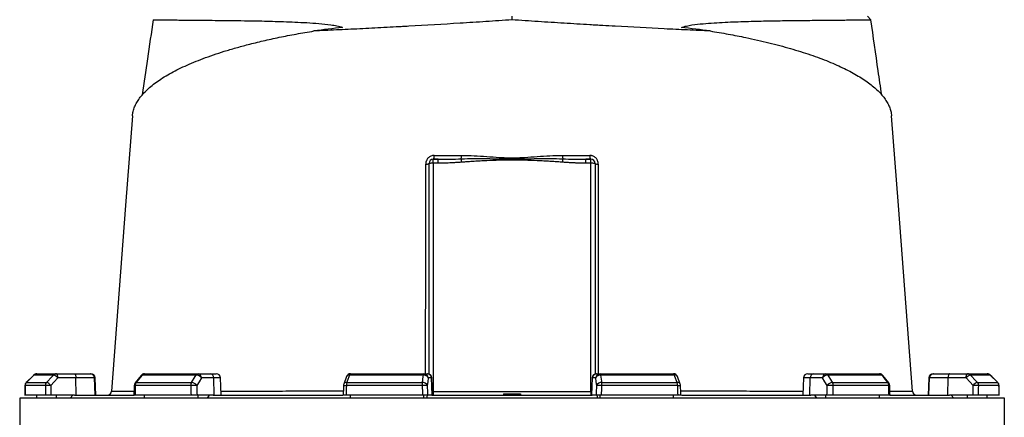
# Model space of a CAD drawing. Header units: millimetres. Extents: x 2290 to 4429, y 961 to 6343.
# Tile 9 of 11: x 2652 to 4028, y 4902 to 5459. Entities that reach past the tile are written whole.
import ezdxf

# ---------------------------------------------------------------- set-up
doc = ezdxf.new("R2010")
doc.units = ezdxf.units.MM
doc.header["$LTSCALE"] = 2

msp = doc.modelspace()

# ---------------------------------------------------------------- linework, layer by layer
at = {"color": 7, "linetype": 'Continuous', "lineweight": 25}
for p, q in [((3340.4, 5458.2), (3340.4, 5463.2)), ((3841.9, 5458.5), (3837.2, 5463.2)), ((3224.4, 4962.9), (3224.4, 5257.2)), ((3230.4, 5257.7), (3230.4, 5263.2)), ((3230.4, 5263.2), (3237.2, 5263.2)), ((3230.4, 5257.7), (3230.4, 4938.6)), ((3237.2, 5257.7), (3230.4, 5257.7)), ((3237.2, 5257.7), (3237.2, 5263.2)), ((3443.5, 5257.7), (3443.5, 5263.2)), ((3443.5, 5263.2), (3450.4, 5263.2)), ((3450.4, 5257.7), (3443.5, 5257.7)), ((3450.4, 5257.7), (3450.4, 5263.2)), ((3450.4, 4938.6), (3450.4, 5257.7)), ((3456.4, 5257.2), (3456.4, 4962.9)), ((2671.9, 4961.4), (2661.5, 4950.9)), ((2699.6, 4961.4), (2672, 4961.4)), ((2676.1, 4963.2), (2703.6, 4963.2)), ((2703.6, 4963.2), (2728.9, 4963.2)), ((2730.9, 4957.4), (2705.7, 4957.4)), ((2728.9, 4963.2), (2750.9, 4963.2)), ((2731.2, 4933.2), (2730.9, 4957.4)), ((2756.8, 4957.4), (2730.9, 4957.4)), ((2750.9, 4963.2), (2751.9, 4963.2)), ((2757.6, 4933.2), (2756.8, 4957.4)), ((2758.8, 4933.2), (2757.9, 4957.4)), ((2821.9, 4960.9), (2813.6, 4950.4)), ((2899, 4961.4), (2823.4, 4961.4)), ((2826.6, 4963.2), (2901.7, 4963.2)), ((2901.7, 4963.2), (2919, 4963.2)), ((2923.6, 4957.4), (2906.3, 4957.4)), ((2919, 4963.2), (2927, 4963.2)), ((2924.2, 4933.2), (2923.6, 4957.4)), ((2933.8, 4933.2), (2933, 4957.4)), ((3109.1, 4959.3), (3105.2, 4948.8)), ((3216.6, 4961.4), (3113.3, 4961.4)), ((3114.8, 4963.2), (3217.3, 4963.2)), ((3217.3, 4963.2), (3222, 4963.2)), ((3222, 4963.2), (3222.5, 4963.2)), ((3227.9, 4957.4), (3223.3, 4957.4)), ((3228.8, 4933.2), (3227.9, 4957.4)), ((3229.4, 4933.2), (3228.5, 4957.4)), ((3452.2, 4957.4), (3451.3, 4933.2)), ((3452, 4933.2), (3452.8, 4957.4)), ((3457.5, 4957.4), (3452.8, 4957.4)), ((3458.2, 4963.2), (3458.7, 4963.2)), ((3458.7, 4963.2), (3463.4, 4963.2)), ((3463.4, 4963.2), (3565.9, 4963.2)), ((3567.4, 4961.4), (3464.1, 4961.4)), ((3575.5, 4948.8), (3571.6, 4959.3)), ((3747.7, 4957.4), (3746.9, 4933.2)), ((3753.7, 4963.2), (3761.7, 4963.2)), ((3756.5, 4933.2), (3757.1, 4957.4)), ((3774.4, 4957.4), (3757.1, 4957.4)), ((3761.7, 4963.2), (3779, 4963.2)), ((3779, 4963.2), (3854.1, 4963.2)), ((3857.3, 4961.4), (3781.7, 4961.4)), ((3867.1, 4950.4), (3858.8, 4960.9)), ((3922.8, 4957.4), (3921.9, 4933.2)), ((3923.1, 4933.2), (3923.9, 4957.4)), ((3949.8, 4957.4), (3923.9, 4957.4)), ((3928.8, 4963.2), (3929.8, 4963.2)), ((3929.8, 4963.2), (3951.8, 4963.2)), ((3949.5, 4933.2), (3949.8, 4957.4)), ((3975, 4957.4), (3949.8, 4957.4)), ((3951.8, 4963.2), (3977.1, 4963.2)), ((3977.1, 4963.2), (4004.6, 4963.2)), ((4008.7, 4961.4), (3981.1, 4961.4)), ((4019.2, 4950.9), (4008.8, 4961.4)), ((4019.2, 4950.9), (4008.8, 4961.4)), ((2688.2, 4946.7), (2659.8, 4946.7)), ((2661.6, 4950.9), (2689.9, 4950.9)), ((2891.4, 4946.7), (2813.8, 4946.7)), ((2815.1, 4950.9), (2892.5, 4950.9)), ((3214.8, 4946.7), (3108.8, 4946.7)), ((3109.4, 4950.9), (3215.1, 4950.9)), ((3465.6, 4950.9), (3571.3, 4950.9)), ((3571.9, 4946.7), (3465.9, 4946.7)), ((3788.2, 4950.9), (3865.6, 4950.9)), ((3866.9, 4946.7), (3789.3, 4946.7)), ((3990.8, 4950.9), (4019.1, 4950.9)), ((4020.9, 4946.7), (3992.5, 4946.7)), ((2652.4, 4929.2), (2652.4, 4751.1)), ((4028.4, 4929.2), (2652.4, 4929.2)), ((2688.4, 4933.2), (2659.8, 4933.2)), ((2676.1, 4929.2), (2676.1, 4933.2)), ((2729, 4933.2), (2696.1, 4933.2)), ((2703.6, 4929.2), (2703.6, 4933.2)), ((2722.9, 4929.2), (2726.7, 4933.2)), ((2729, 4933.2), (2811.2, 4933.2)), ((2891.7, 4933.2), (2813.5, 4933.2)), ((2826.6, 4929.2), (2826.6, 4933.2)), ((2922.7, 4933.2), (2900.2, 4933.2)), ((2901.7, 4929.2), (2901.7, 4933.2)), ((2914.9, 4929.2), (2917.5, 4933.2)), ((2922.7, 4933.2), (3103.8, 4933.2)), ((3215.3, 4933.2), (3108.4, 4933.2)), ((3114.8, 4929.2), (3114.8, 4933.2)), ((3217.3, 4929.2), (3217.3, 4933.2)), ((3221.6, 4933.2), (3220.9, 4929.2)), ((3228.3, 4933.2), (3222.3, 4933.2)), ((3228.3, 4933.2), (3452.4, 4933.2)), ((3230.4, 4938.6), (3230.4, 4933.2)), ((3230.4, 4938.6), (3450.4, 4938.6)), ((3328.3, 4935.2), (3328.4, 4933.2)), ((3328.3, 4935.2), (3340.4, 4935.2)), ((3340.4, 4935.2), (3340.4, 4933.2)), ((3340.4, 4935.2), (3352.4, 4935.2)), ((3352.4, 4935.2), (3352.4, 4933.2)), ((3450.4, 4938.6), (3450.4, 4933.2)), ((3458.4, 4933.2), (3452.4, 4933.2)), ((3459.1, 4933.2), (3459.8, 4929.2)), ((3463.4, 4929.2), (3463.4, 4933.2)), ((3572.3, 4933.2), (3465.4, 4933.2)), ((3565.9, 4929.2), (3565.9, 4933.2)), ((3577.1, 4933.2), (3758, 4933.2)), ((3780.5, 4933.2), (3758, 4933.2)), ((3763.2, 4933.2), (3765.8, 4929.2)), ((3779, 4929.2), (3779, 4933.2)), ((3867.2, 4933.2), (3789, 4933.2)), ((3854.1, 4929.2), (3854.1, 4933.2)), ((3869.4, 4933.2), (3951.7, 4933.2)), ((3984.6, 4933.2), (3951.7, 4933.2)), ((3954.1, 4933.2), (3957.8, 4929.2)), ((3977.1, 4929.2), (3977.1, 4933.2)), ((4021, 4933.2), (3992.3, 4933.2)), ((4004.6, 4929.2), (4004.6, 4933.2)), ((4028.4, 4751.1), (4028.4, 4929.2))]:
    msp.add_line(p, q, dxfattribs=at)
at = {"color": 8, "linetype": 'Continuous', "lineweight": 25}
for p, q in [((2671.9, 4961.4), (2672, 4961.4)), ((2757.9, 4957.4), (2756.8, 4957.4)), ((2933, 4957.4), (2923.6, 4957.4)), ((3228.5, 4957.4), (3227.9, 4957.4)), ((3452.8, 4957.4), (3452.2, 4957.4)), ((3757.1, 4957.4), (3747.7, 4957.4)), ((3923.9, 4957.4), (3922.8, 4957.4)), ((4008.7, 4961.4), (4008.8, 4961.4)), ((2659.7, 4946.7), (2659.8, 4946.7)), ((2661.5, 4950.9), (2661.6, 4950.9)), ((4019.1, 4950.9), (4019.2, 4950.9)), ((4020.9, 4946.7), (4021, 4946.7))]:
    msp.add_line(p, q, dxfattribs=at)
at = {"color": 7, "linetype": 'Continuous', "lineweight": 25, "flags": 128}
for points in [[(2809.8, 5323.9), (2800.4, 5198.4), (2780.8, 4938.7)], [(3899.9, 4938.7), (3880.3, 5198.4), (3870.9, 5323.9)], [(2672, 4961.4), (2663.6, 4952.9), (2661.6, 4950.9)], [(2689.9, 4950.9), (2697.8, 4959.4), (2699.6, 4961.4)], [(2705.7, 4957.4), (2700.7, 4952), (2695.9, 4946.9)], [(2705.7, 4957.4), (2705.6, 4958.5), (2705.5, 4959.6), (2705.3, 4960.6), (2705, 4961.5), (2704.7, 4962.2), (2704.4, 4962.7), (2704, 4963), (2703.6, 4963.2)], [(2728.9, 4963.2), (2729.3, 4963), (2729.6, 4962.7), (2730, 4962.2), (2730.3, 4961.5), (2730.5, 4960.6), (2730.7, 4959.6), (2730.9, 4958.5), (2730.9, 4957.4)], [(2823.4, 4961.4), (2816.7, 4952.9), (2815.1, 4950.9)], [(2892.5, 4950.9), (2897.7, 4959.4), (2899, 4961.4)], [(2906.3, 4957.4), (2903, 4952), (2899.8, 4946.9)], [(3113.3, 4961.4), (3110.2, 4952.9), (3109.4, 4950.9)], [(3215.1, 4950.9), (3216.3, 4959.4), (3216.6, 4961.4)], [(3216.6, 4961.4), (3216.7, 4961.8), (3216.7, 4962.1), (3216.8, 4962.4), (3216.9, 4962.7), (3217, 4962.9), (3217.1, 4963), (3217.2, 4963.1), (3217.3, 4963.2)], [(3223.3, 4957.4), (3222.5, 4952), (3221.8, 4946.9)], [(3458.9, 4946.9), (3458.2, 4952), (3457.5, 4957.4)], [(3464.1, 4961.4), (3464, 4961.8), (3464, 4962.1), (3463.9, 4962.4), (3463.8, 4962.7), (3463.7, 4962.9), (3463.6, 4963), (3463.5, 4963.1), (3463.4, 4963.2)], [(3464.1, 4961.4), (3465.3, 4952.9), (3465.6, 4950.9)], [(3571.3, 4950.9), (3568.1, 4959.4), (3567.4, 4961.4)], [(3780.9, 4946.9), (3777.7, 4952), (3774.4, 4957.4)], [(3781.7, 4961.4), (3787, 4952.9), (3788.2, 4950.9)], [(3865.6, 4950.9), (3858.9, 4959.4), (3857.3, 4961.4)], [(3951.8, 4963.2), (3951.5, 4963), (3951.1, 4962.7), (3950.7, 4962.2), (3950.4, 4961.5), (3950.2, 4960.6), (3950, 4959.6), (3949.8, 4958.5), (3949.8, 4957.4)], [(3975, 4957.4), (3975.1, 4958.5), (3975.2, 4959.6), (3975.4, 4960.6), (3975.7, 4961.5), (3976, 4962.2), (3976.3, 4962.7), (3976.7, 4963), (3977.1, 4963.2)], [(3984.8, 4946.9), (3980, 4952), (3975, 4957.4)], [(3981.1, 4961.4), (3989, 4952.9), (3990.8, 4950.9)], [(4019.1, 4950.9), (4010.7, 4959.4), (4008.7, 4961.4)], [(2659.7, 4946.7), (2659.7, 4943.3), (2659.7, 4932.9)], [(2812.4, 4946.8), (2812.3, 4943.4), (2812, 4933)], [(3104.8, 4946.9), (3104.7, 4943.4), (3104.4, 4933.1)], [(3576.3, 4933.1), (3576.2, 4936.5), (3575.9, 4946.9)], [(3868.7, 4933), (3868.6, 4936.5), (3868.4, 4946.8)], [(4021.1, 4932.9), (4021, 4936.4), (4021, 4946.7)]]:
    msp.add_lwpolyline(points, dxfattribs=at)
at = {"color": 7, "linetype": 'Continuous', "lineweight": 25}
for centre, radius, start, end in [((3220.7, 5267.4), 10.9, 264.9899, 289.5045), ((3230.4, 5257.2), 6, 90, 180), ((3228.9, 5240.1), 17.7, 85.1662, 104.7959), ((3224.6, 5267.4), 7.15, 323.8872, 9.4318), ((3247, 5268.3), 22.9, 348.7876, 0.5467), ((2810.3, 5223.4), 460.9, 4.4467, 5.0408), ((3433.7, 5268.3), 22.9, 179.4533, 191.2124), ((3870.4, 5223.4), 460.9, 174.9592, 175.5533), ((3456.1, 5267.4), 7.15, 170.5682, 216.1128), ((3450.4, 5257.2), 6, 0, 90), ((3451.8, 5240.1), 17.7, 75.2041, 94.8338), ((3460, 5267.4), 10.9, 250.4955, 275.0101), ((2676.1, 4957.2), 6, 90, 135.2531), ((2676.1, 4957.3), 5.85, 90.0856, 135.6015), ((2703.6, 4957.7), 5.5, 90.3196, 137.1257), ((2696.3, 4949.9), 12, 38.6888, 73.9318), ((2750.8, 4957.2), 5.95, 1.5759, 89.6077), ((2751.9, 4957.2), 6, 2, 90), ((2826.6, 4957.2), 6, 90, 141.7354), ((2826.8, 4959.1), 4.11, 92.0057, 145.1448), ((2901.9, 4959.8), 3.41, 93.8855, 151.1824), ((2898.6, 4952), 9.46, 34.9344, 87.5441), ((2900.9, 4957.8), 5.38, 355.0821, 81.7652), ((2918.2, 4957.8), 5.38, 355.0821, 81.7652), ((2927, 4957.2), 6, 2, 90), ((3114.8, 4957.2), 6, 90, 159.4465), ((3115.5, 4961.2), 2.12, 108.9767, 173.2704), ((3217.3, 4955), 6.42, 21.4807, 96.2571), ((3217.3, 4957.2), 5.95, 1.5447, 89.5785), ((3222, 4957.2), 5.95, 1.5447, 89.5785), ((3222.5, 4957.2), 6, 2, 90), ((3458.2, 4957.2), 6, 90, 178), ((3458.7, 4957.2), 5.95, 90.4215, 178.4553), ((3463.4, 4957.2), 5.95, 90.4215, 178.4553), ((3463.4, 4955), 6.42, 83.7429, 158.5193), ((3565.9, 4957.2), 6, 20.5535, 90), ((3565.2, 4961.2), 2.12, 6.7296, 71.0233), ((3753.7, 4957.2), 6, 90, 178), ((3762.5, 4957.8), 5.38, 98.2348, 184.9179), ((3779.8, 4957.8), 5.38, 98.2348, 184.9179), ((3782.1, 4952), 9.46, 92.4559, 145.0656), ((3778.8, 4959.8), 3.41, 28.8176, 86.1145), ((3854.1, 4957.2), 6, 38.2646, 90), ((3853.9, 4959.1), 4.11, 34.8552, 87.9943), ((3928.8, 4957.2), 6, 90, 178), ((3929.9, 4957.2), 5.95, 90.3923, 178.4241), ((3984.4, 4949.9), 12, 106.0682, 141.3112), ((3977.1, 4957.7), 5.5, 42.8743, 89.6804), ((4004.6, 4957.2), 6, 44.7469, 90), ((4004.6, 4957.3), 5.85, 44.3985, 89.9144), ((2665.7, 4946.7), 6, 135.2539, 179.637), ((2665.9, 4946.7), 6.05, 135.5932, 180.0808), ((2694.4, 4946.7), 6.19, 137.0857, 180.2687), ((2695, 4838.8), 108.1, 89.5133, 93.6001), ((2686.6, 4939.4), 12, 38.6968, 73.9156), ((2818.4, 4946.7), 6, 141.7362, 178.702), ((2820.8, 4946.8), 7.05, 144.1248, 180.8866), ((2899.3, 4946.8), 7.91, 148.826, 181.088), ((2900.9, 4730.4), 216.5, 90.2902, 92.5367), ((2892.1, 4941.5), 9.46, 34.9374, 87.527), ((3110.8, 4946.7), 6, 159.447, 178.1151), ((3122.8, 4946.9), 13.9, 163.2735, 180.9463), ((3239.8, 4946.9), 25.1, 170.8308, 180.5735), ((3230.4, 4543.9), 403, 91.2176, 92.2123), ((3215.8, 4944.5), 6.42, 21.4781, 96.2386), ((3464.9, 4944.5), 6.42, 83.7614, 158.5219), ((3450.3, 4543.9), 403, 87.7877, 88.7824), ((3440.9, 4946.9), 25.1, 359.4265, 9.1692), ((3557.9, 4946.9), 13.9, 359.0537, 16.7265), ((3569.9, 4946.7), 6, 1.8849, 20.553), ((3788.6, 4941.5), 9.46, 92.473, 145.0626), ((3779.8, 4730.4), 216.5, 87.4633, 89.7098), ((3781.4, 4946.8), 7.91, 358.912, 31.174), ((3859.9, 4946.8), 7.05, 359.1134, 35.8752), ((3862.4, 4946.7), 6, 1.298, 38.2638), ((3994.1, 4939.4), 12, 106.0844, 141.3032), ((3985.7, 4838.8), 108.1, 86.3999, 90.4867), ((3986.3, 4946.7), 6.19, 359.7313, 42.9143), ((4014.8, 4946.7), 6.05, 359.9192, 44.4068), ((4015, 4946.7), 6, 0.363, 44.7461), ((2774.8, 4939.2), 6, 270.0181, 356.013), ((3905.9, 4939.2), 6, 184.0125, 269.9009)]:
    msp.add_arc(centre, radius, start, end, dxfattribs=at)
at = {"color": 8, "linetype": 'Continuous', "lineweight": 25}
for centre, radius, start, end in [((2823.2, 4959.7), 1.71, 82.127, 137.0045), ((3112.8, 4957.4), 4.07, 81.585, 152.4073), ((3568, 4957.4), 4.07, 27.5644, 98.4179), ((3857.5, 4959.7), 1.71, 42.9918, 97.8734), ((2813.7, 4953.1), 6.4, 258.1205, 271.0358), ((2814.9, 4949.2), 1.71, 82.1667, 136.9647), ((3110.6, 5023.9), 77.2, 265.6865, 268.6503), ((3108.8, 4946.9), 4.07, 81.6182, 152.3145), ((3571.9, 4946.9), 4.07, 27.6855, 98.3818), ((3571.3, 4998.5), 51.9, 270.6251, 275.0386), ((3865.8, 4949.2), 1.71, 43.0353, 97.8333), ((3867, 4953.1), 6.41, 268.9749, 281.8624)]:
    msp.add_arc(centre, radius, start, end, dxfattribs=at)
at = {"color": 7, "linetype": 'Continuous', "lineweight": 25}
for centre, major_axis, ratio, start_param, end_param in [((3369.5, 5269.7), (693.1, 0), 0.278119, 1.964434, 2.028043), ((3311.2, 5269.7), (693.1, 0), 0.278119, 1.11355, 1.177159), ((3340.4, 4791.2), (120.3, 19644.5), 0.03469, 1.563096, 1.563784), ((3340.4, 4791.2), (-236.9, 19644.5), 0.033097, 1.562485, 1.563173), ((3342.4, 4791.4), (-234.9, 19644.5), 0.03281, 1.562491, 1.56319), ((3340.4, 4791.2), (445.1, 19644.5), 0.026971, 1.563495, 1.564183), ((3340.4, 4791.2), (-530.4, 19644.5), 0.022626, 1.562273, 1.562961), ((3344.9, 4791.4), (-525.8, 19644.5), 0.022431, 1.562283, 1.562982), ((3340.4, 4791.2), (650.4, 19644.5), 0.012035, 1.563282, 1.56397), ((3340.4, 4791.2), (-681.5, 19644.5), 0.00611, 1.562672, 1.56336), ((3346.3, 4791.4), (-675.6, 19644.5), 0.006057, 1.562675, 1.563374), ((3334.4, 4791.4), (675.6, 19644.5), 0.006057, 4.719811, 4.72051), ((3340.4, 4791.2), (681.5, 19644.5), 0.00611, 4.719826, 4.720514), ((3340.4, 4791.2), (-650.4, 19644.5), 0.012035, 4.719215, 4.719903), ((3335.8, 4791.4), (525.8, 19644.5), 0.022431, 4.720203, 4.720902), ((3340.4, 4791.2), (530.4, 19644.5), 0.022626, 4.720224, 4.720912), ((3340.4, 4791.2), (-445.1, 19644.5), 0.026971, 4.719002, 4.71969), ((3338.3, 4791.4), (234.9, 19644.5), 0.03281, 4.719995, 4.720694), ((3340.4, 4791.2), (236.9, 19644.5), 0.033097, 4.720013, 4.720701), ((3340.4, 4791.2), (-120.3, 19644.5), 0.03469, 4.719401, 4.720089)]:
    msp.add_ellipse(centre, major_axis=major_axis, ratio=ratio, start_param=start_param, end_param=end_param, dxfattribs=at)
at = {"color": 8, "linetype": 'Continuous', "lineweight": 25}
for centre, start_param, end_param in [((3230.4, 4939.2), 4.516254, 4.712389), ((3450.4, 4939.2), 4.712389, 4.908524)]:
    msp.add_ellipse(centre, major_axis=(6, 0), ratio=0.087156, start_param=start_param, end_param=end_param, dxfattribs=at)
at = {"color": 7, "linetype": 'Continuous', "lineweight": 25}
for points, knots in [([(2838.8, 5458.5), (2836.2, 5440.2), (2831.2, 5405.2), (2826.2, 5370.2), (2823.7, 5353.5)], [0, 0, 0, 0, 0.521787, 1, 1, 1, 1]), ([(2838.9, 5458.5), (2838.9, 5458.5), (2838.6, 5458.5), (2839.7, 5458.4), (2842.2, 5458.4), (2846.5, 5458.3), (2852.4, 5458.2), (2860, 5458.2), (2869.4, 5458.1), (2880.2, 5458), (2892.6, 5457.9), (2906.2, 5457.8), (2921.5, 5457.6), (2938.2, 5457.5), (2956.5, 5457.3), (2974.2, 5457), (2990.6, 5456.7), (3005.6, 5456.3), (3021, 5455.9), (3037.1, 5455.2), (3053.5, 5454.4), (3070.4, 5453.3), (3084.6, 5451.8), (3095.8, 5450), (3101, 5448.5), (3103.7, 5447.7)], [0, 0, 0, 0, 0.005186, 0.058945, 0.111229, 0.163552, 0.215836, 0.269629, 0.323465, 0.377258, 0.429699, 0.482181, 0.534623, 0.588534, 0.642488, 0.696402, 0.733986, 0.771571, 0.80934, 0.84711, 0.885212, 0.923346, 0.961555, 0.980731, 1, 1, 1, 1]), ([(3340.4, 5458.2), (3328.1, 5457.4), (3316, 5456.6), (3291.8, 5455), (3279.7, 5454.3), (3243.7, 5452), (3219.9, 5450.6), (3193.3, 5449.1), (3190.4, 5449), (3184.5, 5448.6), (3181.6, 5448.5), (3172.9, 5448), (3167.1, 5447.7), (3150, 5446.8), (3138.7, 5446.2), (3116.6, 5445.1), (3105.7, 5444.6), (3084.3, 5443.6), (3073.8, 5443.1), (3063.5, 5442.7)], [0, 0, 0, 0, 0.125, 0.125, 0.25, 0.25, 0.5, 0.5, 0.53125, 0.53125, 0.5625, 0.5625, 0.625, 0.625, 0.75, 0.75, 0.875, 0.875, 1, 1, 1, 1]), ([(3617.2, 5442.7), (3612, 5442.9), (3606.8, 5443.1), (3596.2, 5443.6), (3590.9, 5443.9), (3574.8, 5444.6), (3563.9, 5445.1), (3530.8, 5446.8), (3508.1, 5448), (3478.8, 5449.6), (3473, 5449.9), (3464.1, 5450.4), (3461.1, 5450.6), (3455.1, 5451), (3452.1, 5451.1), (3437.2, 5452), (3425.2, 5452.8), (3401.1, 5454.3), (3389, 5455), (3364.7, 5456.6), (3352.6, 5457.4), (3340.4, 5458.2)], [0, 0, 0, 0, 0.0625, 0.0625, 0.125, 0.125, 0.25, 0.25, 0.5, 0.5, 0.5625, 0.5625, 0.59375, 0.59375, 0.625, 0.625, 0.75, 0.75, 0.875, 0.875, 1, 1, 1, 1]), ([(3577, 5447.7), (3579.4, 5448.4), (3584.2, 5449.8), (3594.4, 5451.6), (3607.3, 5453), (3628, 5454.5), (3653.2, 5455.7), (3681.9, 5456.5), (3704.5, 5457), (3721.5, 5457.2), (3733.9, 5457.4), (3745.6, 5457.5), (3757.5, 5457.6), (3769.3, 5457.7), (3780.9, 5457.8), (3791.6, 5457.9), (3801.4, 5458), (3810.2, 5458.1), (3818.1, 5458.1), (3824.9, 5458.2), (3830.4, 5458.3), (3834.7, 5458.3), (3837.9, 5458.4), (3840.2, 5458.4), (3841.6, 5458.5), (3841.8, 5458.5), (3841.8, 5458.5)], [0, 0, 0, 0, 0.017468, 0.035063, 0.069951, 0.104887, 0.174894, 0.244676, 0.314751, 0.350292, 0.385833, 0.421562, 0.457291, 0.499662, 0.542033, 0.584742, 0.62745, 0.671241, 0.715032, 0.759202, 0.803373, 0.84279, 0.882207, 0.921902, 0.961596, 1, 1, 1, 1]), ([(3857, 5353.4), (3855.3, 5364.6), (3850.3, 5399.6), (3845.3, 5434.6), (3841.9, 5458.5)], [0, 0, 0, 0, 0.3186211, 1, 1, 1, 1]), ([(2809.9, 5323.9), (2810.1, 5325.4), (2810.4, 5329.2), (2812.1, 5334.9), (2814.9, 5341.1), (2818.6, 5347.1), (2823.2, 5353.1), (2828.9, 5359.1), (2835.5, 5365.1), (2843.2, 5371.1), (2851.9, 5377), (2861.6, 5382.7), (2872, 5388.3), (2883.3, 5393.7), (2895.5, 5399), (2908.7, 5404.2), (2922.9, 5409.3), (2938.1, 5414.3), (2954.3, 5419.1), (2972.4, 5424), (2992.6, 5429), (3015, 5433.9), (3038.6, 5438.5), (3055.2, 5441.3), (3063.5, 5442.7)], [0, 0, 0, 0, 0.03345, 0.078784, 0.121927, 0.165069, 0.208505, 0.25194, 0.296302, 0.340664, 0.385351, 0.430037, 0.473455, 0.516873, 0.560613, 0.604352, 0.649137, 0.693923, 0.739086, 0.784248, 0.837758, 0.891435, 0.945629, 1, 1, 1, 1]), ([(3617.2, 5442.7), (3625.7, 5441.2), (3642.8, 5438.4), (3664.7, 5434.1), (3683.5, 5430), (3699.4, 5426.2), (3714.7, 5422.3), (3729.6, 5418.2), (3743.8, 5413.9), (3757.5, 5409.4), (3770.5, 5404.8), (3782.8, 5400), (3794.3, 5395.1), (3805, 5390.1), (3815, 5385), (3824.3, 5379.7), (3832.8, 5374.3), (3840.5, 5368.8), (3847.4, 5363.2), (3853.5, 5357.4), (3858.8, 5351.6), (3863.1, 5345.6), (3866.6, 5339.6), (3869, 5333.5), (3870.5, 5328.3), (3870.7, 5325), (3870.7, 5323.9)], [0, 0, 0, 0, 0.055748, 0.111691, 0.15096, 0.190228, 0.229762, 0.269296, 0.309647, 0.349998, 0.390621, 0.431245, 0.471649, 0.512054, 0.552715, 0.593377, 0.634829, 0.676281, 0.717998, 0.759714, 0.802475, 0.845235, 0.888281, 0.931327, 0.975276, 1, 1, 1, 1]), ([(3231.6, 5268.5), (3230.9, 5268.5), (3230.1, 5268.5), (3228.6, 5268.2), (3227.8, 5267.9), (3226.4, 5267.3), (3225.7, 5267), (3224.4, 5266.1), (3223.8, 5265.6), (3223, 5264.8), (3222.7, 5264.5), (3222.2, 5263.9), (3222, 5263.6), (3221.3, 5262.6), (3221, 5261.9), (3220.5, 5260.8), (3220.4, 5260.4), (3220.2, 5259.7), (3220.1, 5259.3), (3219.8, 5258.1), (3219.8, 5257.4), (3219.8, 5256.6)], [0, 0, 0, 0, 0.125, 0.125, 0.25, 0.25, 0.375, 0.375, 0.5, 0.5, 0.5625, 0.5625, 0.625, 0.625, 0.75, 0.75, 0.8125, 0.8125, 0.875, 0.875, 1, 1, 1, 1]), ([(3231.6, 5268.5), (3238, 5268.5), (3244.3, 5268.5), (3257.1, 5268.5), (3263.5, 5268.5), (3269.9, 5268.5)], [0, 0, 0, 0, 0.5, 0.5, 1, 1, 1, 1]), ([(3237.2, 5263.2), (3242.6, 5263.2), (3247.9, 5263.2), (3258.7, 5263.5), (3264.1, 5263.7), (3269.4, 5263.9)], [0, 0, 0, 0, 0.5, 0.5, 1, 1, 1, 1]), ([(3269.8, 5259.1), (3268.7, 5259), (3266.4, 5258.8), (3263.1, 5258.6), (3259.8, 5258.4), (3256.7, 5258.2), (3253.1, 5258.1), (3249.3, 5257.9), (3245.2, 5257.8), (3241.1, 5257.7), (3238.5, 5257.7), (3237.2, 5257.7)], [0, 0, 0, 0, 0.104816, 0.207215, 0.307202, 0.40478, 0.499954, 0.630563, 0.75743, 0.88057, 1, 1, 1, 1]), ([(3269.4, 5263.9), (3275.3, 5264.1), (3281.2, 5264.2), (3293.1, 5264.3), (3299, 5264.3), (3310.8, 5264.1), (3316.7, 5264), (3328.5, 5263.9), (3334.4, 5263.8), (3346.3, 5263.8), (3352.2, 5263.9), (3364, 5264), (3369.9, 5264.1), (3381.7, 5264.3), (3387.7, 5264.3), (3399.5, 5264.2), (3405.4, 5264.1), (3411.3, 5263.9)], [0, 0, 0, 0, 0.125, 0.125, 0.25, 0.25, 0.375, 0.375, 0.5, 0.5, 0.625, 0.625, 0.75, 0.75, 0.875, 0.875, 1, 1, 1, 1]), ([(3410.9, 5259.1), (3409.8, 5259.2), (3407.6, 5259.4), (3404.3, 5259.6), (3400.7, 5259.8), (3397.1, 5260.1), (3391.7, 5260.4), (3384.5, 5260.8), (3372.8, 5261.3), (3360.9, 5261.8), (3349.2, 5262.1), (3340.3, 5262.2), (3331.5, 5262.1), (3319.7, 5261.8), (3307.9, 5261.3), (3296.2, 5260.8), (3288.2, 5260.3), (3281.3, 5259.9), (3275.4, 5259.5), (3271.6, 5259.2), (3269.8, 5259.1)], [0, 0, 0, 0, 0.022719, 0.046582, 0.071589, 0.09774, 0.125036, 0.186114, 0.250071, 0.375092, 0.437604, 0.500132, 0.562638, 0.62512, 0.750066, 0.813982, 0.875017, 0.919854, 0.961514, 1, 1, 1, 1]), ([(3269.9, 5268.5), (3275.7, 5268.5), (3281.6, 5268.4), (3293.3, 5267.8), (3299.1, 5267.5), (3310.9, 5266.7), (3316.7, 5266.3), (3325.6, 5265.7), (3328.5, 5265.6), (3334.4, 5265.3), (3337.3, 5265.3), (3343.2, 5265.3), (3346.2, 5265.3), (3352.1, 5265.6), (3355.1, 5265.7), (3363.9, 5266.3), (3369.8, 5266.7), (3381.5, 5267.5), (3387.4, 5267.8), (3399.1, 5268.4), (3405, 5268.5), (3410.8, 5268.5)], [0, 0, 0, 0, 0.125, 0.125, 0.25, 0.25, 0.375, 0.375, 0.4375, 0.4375, 0.5, 0.5, 0.5625, 0.5625, 0.625, 0.625, 0.75, 0.75, 0.875, 0.875, 1, 1, 1, 1]), ([(3443.5, 5257.7), (3442.8, 5257.7), (3441.3, 5257.7), (3439, 5257.7), (3436.7, 5257.8), (3434.4, 5257.8), (3432, 5257.9), (3429.6, 5258), (3426.3, 5258.1), (3421.9, 5258.3), (3416.5, 5258.7), (3412.8, 5259), (3410.9, 5259.1)], [0, 0, 0, 0, 0.067781, 0.136771, 0.206972, 0.278388, 0.351022, 0.424878, 0.499957, 0.659943, 0.826617, 1, 1, 1, 1]), ([(3460.9, 5256.6), (3460.9, 5257.4), (3460.9, 5258.1), (3460.6, 5259.7), (3460.3, 5260.5), (3459.9, 5261.5), (3459.7, 5261.9), (3459.3, 5262.6), (3459.1, 5262.9), (3458.5, 5263.9), (3458, 5264.5), (3456.9, 5265.6), (3456.3, 5266.1), (3455, 5267), (3454.3, 5267.4), (3453.2, 5267.8), (3452.9, 5267.9), (3452.1, 5268.2), (3451.7, 5268.2), (3450.6, 5268.5), (3449.8, 5268.5), (3449.1, 5268.5)], [0, 0, 0, 0, 0.125, 0.125, 0.25, 0.25, 0.3125, 0.3125, 0.375, 0.375, 0.5, 0.5, 0.625, 0.625, 0.75, 0.75, 0.8125, 0.8125, 0.875, 0.875, 1, 1, 1, 1]), ([(2696.1, 4933.2), (2695.7, 4933.2), (2695.3, 4933.2), (2694.6, 4933.2), (2694.2, 4933.2), (2693.4, 4933.2), (2693, 4933.2), (2692.2, 4933.2), (2691.8, 4933.2), (2691.1, 4933.2), (2690.8, 4933.2), (2690.2, 4933.2), (2689.9, 4933.2), (2689.3, 4933.2), (2689.1, 4933.2), (2688.7, 4933.2), (2688.5, 4933.2), (2688.4, 4933.2)], [0, 0, 0, 0, 0.125, 0.125, 0.25, 0.25, 0.375, 0.375, 0.5, 0.5, 0.625, 0.625, 0.75, 0.75, 0.875, 0.875, 1, 1, 1, 1]), ([(2813.5, 4933.2), (2813.1, 4933.2), (2812.4, 4933.2), (2812, 4933.2), (2812.1, 4933.2), (2812.1, 4933.2)], [0, 0, 0, 0, 0.478502, 0.957008, 1, 1, 1, 1]), ([(2900.2, 4933.2), (2900, 4933.2), (2899.7, 4933.2), (2899.1, 4933.2), (2898.7, 4933.2), (2898, 4933.2), (2897.7, 4933.2), (2896.9, 4933.2), (2896.5, 4933.2), (2895.7, 4933.2), (2895.3, 4933.2), (2894.5, 4933.2), (2894.2, 4933.2), (2893.4, 4933.2), (2893, 4933.2), (2892.4, 4933.2), (2892, 4933.2), (2891.7, 4933.2)], [0, 0, 0, 0, 0.125, 0.125, 0.25, 0.25, 0.375, 0.375, 0.5, 0.5, 0.625, 0.625, 0.75, 0.75, 0.875, 0.875, 1, 1, 1, 1]), ([(3108.4, 4933.2), (3107.8, 4933.2), (3106.5, 4933.2), (3105.2, 4933.2), (3104.5, 4933.2), (3104.5, 4933.2), (3104.5, 4933.2)], [0, 0, 0, 0, 0.274616, 0.549235, 0.823778, 1, 1, 1, 1]), ([(3222.3, 4933.2), (3222.2, 4933.2), (3222.1, 4933.2), (3221.8, 4933.2), (3221.6, 4933.2), (3221.2, 4933.2), (3221, 4933.2), (3220.4, 4933.2), (3220.1, 4933.2), (3219.5, 4933.2), (3219.1, 4933.2), (3218.4, 4933.2), (3218, 4933.2), (3217.2, 4933.2), (3216.8, 4933.2), (3216.1, 4933.2), (3215.7, 4933.2), (3215.3, 4933.2)], [0, 0, 0, 0, 0.125, 0.125, 0.25, 0.25, 0.375, 0.375, 0.5, 0.5, 0.625, 0.625, 0.75, 0.75, 0.875, 0.875, 1, 1, 1, 1]), ([(3465.4, 4933.2), (3465, 4933.2), (3464.7, 4933.2), (3463.9, 4933.2), (3463.5, 4933.2), (3462.7, 4933.2), (3462.3, 4933.2), (3461.6, 4933.2), (3461.3, 4933.2), (3460.6, 4933.2), (3460.3, 4933.2), (3459.8, 4933.2), (3459.5, 4933.2), (3459.1, 4933.2), (3458.9, 4933.2), (3458.6, 4933.2), (3458.5, 4933.2), (3458.4, 4933.2)], [0, 0, 0, 0, 0.125, 0.125, 0.25, 0.25, 0.375, 0.375, 0.5, 0.5, 0.625, 0.625, 0.75, 0.75, 0.875, 0.875, 1, 1, 1, 1]), ([(3576.3, 4933.2), (3576.3, 4933.2), (3576.1, 4933.2), (3575.1, 4933.2), (3573.8, 4933.2), (3572.7, 4933.2), (3572.3, 4933.2)], [0, 0, 0, 0, 0.2646869, 0.5388472, 0.8131657, 1, 1, 1, 1]), ([(3789, 4933.2), (3788.7, 4933.2), (3788.4, 4933.2), (3787.7, 4933.2), (3787.3, 4933.2), (3786.5, 4933.2), (3786.2, 4933.2), (3785.4, 4933.2), (3785, 4933.2), (3784.2, 4933.2), (3783.8, 4933.2), (3783, 4933.2), (3782.7, 4933.2), (3782, 4933.2), (3781.7, 4933.2), (3781, 4933.2), (3780.7, 4933.2), (3780.5, 4933.2)], [0, 0, 0, 0, 0.125, 0.125, 0.25, 0.25, 0.375, 0.375, 0.5, 0.5, 0.625, 0.625, 0.75, 0.75, 0.875, 0.875, 1, 1, 1, 1]), ([(3868.6, 4933.2), (3868.6, 4933.2), (3868.7, 4933.2), (3868.2, 4933.2), (3867.5, 4933.2), (3867.2, 4933.2)], [0, 0, 0, 0, 0.196907, 0.67463, 1, 1, 1, 1]), ([(3992.3, 4933.2), (3992.2, 4933.2), (3992, 4933.2), (3991.6, 4933.2), (3991.4, 4933.2), (3990.8, 4933.2), (3990.5, 4933.2), (3989.9, 4933.2), (3989.6, 4933.2), (3988.9, 4933.2), (3988.5, 4933.2), (3987.7, 4933.2), (3987.3, 4933.2), (3986.5, 4933.2), (3986.1, 4933.2), (3985.4, 4933.2), (3985, 4933.2), (3984.6, 4933.2)], [0, 0, 0, 0, 0.125, 0.125, 0.25, 0.25, 0.375, 0.375, 0.5, 0.5, 0.625, 0.625, 0.75, 0.75, 0.875, 0.875, 1, 1, 1, 1])]:
    msp.add_open_spline(points, degree=3, knots=knots, dxfattribs=at)
at = {"color": 8, "linetype": 'Continuous', "lineweight": 25}
for points, knots in [([(3219.7, 4963.2), (3219.7, 4981.8), (3219.7, 5026.9), (3219.7, 5093), (3219.8, 5156.3), (3219.8, 5209), (3219.8, 5240.7), (3219.8, 5256.6)], [0, 0, 0, 0, 0.189911, 0.461266, 0.67458, 0.837261, 1, 1, 1, 1]), ([(3460.9, 5256.6), (3460.9, 5230.3), (3460.9, 5177.8), (3461, 5103.9), (3461, 5040.3), (3461, 4995.2), (3461, 4971.2), (3461, 4963.2)], [0, 0, 0, 0, 0.269231, 0.538725, 0.755093, 0.918106, 1, 1, 1, 1]), ([(2781, 4938.7), (2780.9, 4938.7), (2780.8, 4938.7), (2782.2, 4938.7), (2784.9, 4938.7), (2788.7, 4938.7), (2793.1, 4938.7), (2798.5, 4938.7), (2804.8, 4938.7), (2809.7, 4938.7), (2812.2, 4938.7)], [0, 0, 0, 0, 0.070698, 0.226218, 0.382165, 0.505501, 0.628836, 0.75303, 0.877224, 1, 1, 1, 1]), ([(2933.6, 4938.9), (2934.2, 4938.9), (2940.1, 4938.9), (2951.9, 4939), (2969.1, 4939), (2986.8, 4939), (3005.2, 4939), (3024.4, 4939.1), (3044.2, 4939.1), (3064.8, 4939.1), (3084.9, 4939.2), (3098.4, 4939.2), (3104.6, 4939.2)], [0, 0, 0, 0, 0.011124, 0.124574, 0.2340574, 0.3435408, 0.4537842, 0.5640274, 0.6766739, 0.7893206, 0.9027981, 1, 1, 1, 1]), ([(3576.1, 4939.2), (3579.8, 4939.2), (3590.6, 4939.2), (3607.9, 4939.1), (3628.3, 4939.1), (3648.3, 4939.1), (3668, 4939.1), (3687.1, 4939), (3706.9, 4939), (3727.1, 4939), (3740.4, 4938.9), (3747.1, 4938.9)], [0, 0, 0, 0, 0.057661, 0.167558, 0.277456, 0.389736, 0.502016, 0.615118, 0.728221, 0.865311, 1, 1, 1, 1]), ([(3868.5, 4938.7), (3870, 4938.7), (3874, 4938.7), (3879.5, 4938.7), (3885.4, 4938.7), (3890.2, 4938.7), (3894.1, 4938.7), (3897.1, 4938.7), (3899, 4938.7), (3899.9, 4938.7), (3899.8, 4938.7), (3899.8, 4938.7)], [0, 0, 0, 0, 0.06797, 0.191586, 0.315203, 0.439678, 0.564154, 0.691343, 0.818532, 0.946658, 1, 1, 1, 1])]:
    msp.add_open_spline(points, degree=3, knots=knots, dxfattribs=at)
at = {"color": 7, "linetype": 'Continuous', "lineweight": 25}
for points in [[(3237.2, 5263.2), (3234.9, 5263.2), (3232.6, 5263.2), (3230.4, 5263.2)], [(3410.8, 5268.5), (3423.6, 5268.5), (3436.4, 5268.5), (3449.1, 5268.5)], [(3411.3, 5263.9), (3422, 5263.4), (3432.8, 5263.2), (3443.5, 5263.2)], [(3450.4, 5263.2), (3448.1, 5263.2), (3445.8, 5263.2), (3443.5, 5263.2)]]:
    msp.add_open_spline(points, degree=3, dxfattribs=at)

doc.saveas('drawing.dxf')
